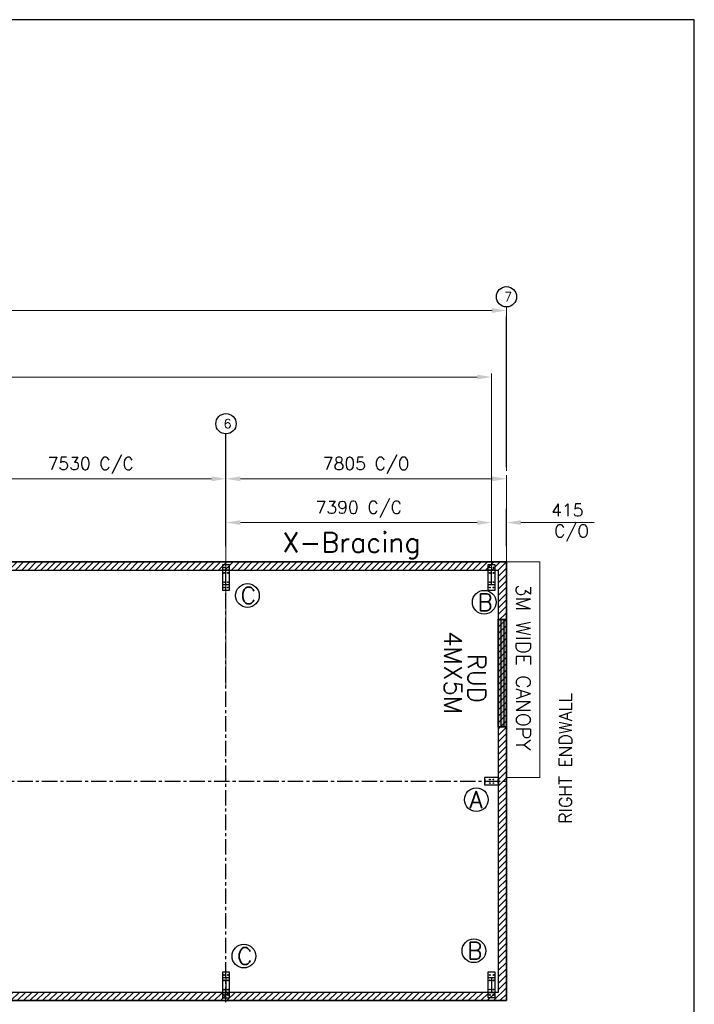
# Model space of a CAD drawing. Header units: millimetres. Extents: x -19676 to 167235, y 1586 to 44760.
# Tile 7 of 7: x 148462 to 167235, y 17382 to 44760. Entities that reach past the tile are written whole.
import ezdxf

# ---------------------------------------------------------------- set-up
doc = ezdxf.new("R2010")
doc.units = ezdxf.units.MM
doc.header["$MEASUREMENT"] = 0
doc.linetypes.add('CENTER', pattern=[684.416, 427.76, -85.552, 85.552, -85.552])
doc.linetypes.add('CONTIN', pattern=[0])
doc.layers.get('0').update_dxf_attribs({"linetype": 'CONTIN'})
doc.layers.get('Defpoints').update_dxf_attribs({"linetype": 'CONTINUOUS'})
for name, color, linetype in [('1', 7, 'CONTIN'), ('10', 10, 'CONTIN'), ('12', 6, 'CONTIN'), ('13', 1, 'CONTIN'), ('16', 7, 'CONTIN'), ('2', 6, 'CONTIN'), ('22', 7, 'CONTIN'), ('27', 1, 'CENTER')]:
    doc.layers.add(name, color=color, linetype=linetype)
doc.styles.add('SIMPLEX', font='SIMPLEX')
doc.dimstyles.new('FOR D', dxfattribs={"dimscale": 100, "dimtxt": 4, "dimasz": 4, "dimexe": 1, "dimexo": 1, "dimgap": 1, "dimtad": 1, "dimdec": 0, "dimzin": 0, "dimdsep": 46, "dimtxsty": 'SIMPLEX', "dimcen": 1, "dimclrd": 6, "dimclre": 6, "dimclrt": 7, "dimadec": 0, "dimazin": 0, "dimtfac": 1, "dimtdec": 0, "dimtofl": 0, "dimtmove": 0, "dimatfit": 3, "dimfxl": 1, "dimtolj": 1, "dimtzin": 0, "dimlwd": 0, "dimlwe": 0, "dimarcsym": 1})

# ---------------------------------------------------------------- blocks, each defined once
blk = doc.blocks.new('WCOL')
for p, q in [((-225.857, 440.421), (225.857, 440.421)), ((0, 440.421), (0, 0)), ((-225.857, 0), (225.857, 0))]:
    blk.add_line(p, q)
blk = doc.blocks.new('BOLT_0')
at = {"layer": '1'}
blk.add_circle((0, 0), 25.4, dxfattribs=at)
blk = doc.blocks.new('*D35353535')
at = {"color": 6, "linetype": 'Continuous', "lineweight": 0}
for p, q in [((146673, 26228), (146673, 32094)), ((154203, 26201), (154203, 32094)), ((147073, 31994), (153803, 31994))]:
    blk.add_line(p, q, dxfattribs=at)
at = {"color": 6, "linetype": 'Continuous'}
for points in [[(147073, 32061), (147073, 31927), (146673, 31994)], [(153803, 31927), (153803, 32061), (154203, 31994)]]:
    blk.add_solid(points, dxfattribs=at)
at = {"layer": 'Defpoints', "color": 0, "linetype": 'Continuous'}
for p in [(154203, 31994), (146673, 26128), (154203, 26101)]:
    blk.add_point(p, dxfattribs=at)
at = {"color": 7, "linetype": 'Continuous', "insert": (150438, 32361), "char_height": 350, "attachment_point": 5, "style": 'SIMPLEX'}
blk.add_mtext('\\A1;7530 C/C', dxfattribs=at)
blk = doc.blocks.new('*D36363636')
at = {"color": 6, "linetype": 'Continuous', "lineweight": 0}
for p, q in [((154203, 26201), (154203, 32094)), ((162008, 26391), (162008, 32094)), ((154603, 31994), (161608, 31994))]:
    blk.add_line(p, q, dxfattribs=at)
at = {"color": 6, "linetype": 'Continuous'}
for points in [[(154603, 32061), (154603, 31927), (154203, 31994)], [(161608, 31927), (161608, 32061), (162008, 31994)]]:
    blk.add_solid(points, dxfattribs=at)
at = {"layer": 'Defpoints', "color": 0, "linetype": 'Continuous'}
for p in [(162008, 31994), (162008, 26291), (154203, 26101)]:
    blk.add_point(p, dxfattribs=at)
at = {"color": 7, "linetype": 'Continuous', "insert": (158105, 32361), "char_height": 350, "attachment_point": 5, "style": 'SIMPLEX'}
blk.add_mtext('\\A1;7805 C/O', dxfattribs=at)
blk = doc.blocks.new('*D40404040')
at = {"color": 6, "linetype": 'Continuous', "lineweight": 0}
for p, q in [((116278, 32214), (116278, 36773)), ((162008, 32214), (162008, 36773)), ((161608, 36673), (116678, 36673))]:
    blk.add_line(p, q, dxfattribs=at)
at = {"color": 6, "linetype": 'Continuous'}
for points in [[(116678, 36739), (116678, 36606), (116278, 36673)], [(161608, 36606), (161608, 36739), (162008, 36673)]]:
    blk.add_solid(points, dxfattribs=at)
at = {"layer": 'Defpoints', "color": 0, "linetype": 'Continuous'}
for p in [(116278, 36673), (116278, 32114), (162008, 32114)]:
    blk.add_point(p, dxfattribs=at)
at = {"color": 7, "linetype": 'Continuous', "insert": (139143, 36973), "char_height": 400, "attachment_point": 5, "style": 'SIMPLEX'}
blk.add_mtext('\\A1;45730 OUT-TO-OUT OF STEEL LINE', dxfattribs=at)
blk = doc.blocks.new('*D43434343')
at = {"color": 6, "linetype": 'Continuous', "lineweight": 0}
for p, q in [((161193, 30777), (160793, 30777)), ((161593, 29946), (161593, 30877)), ((162008, 30029), (162008, 30877)), ((162408, 30777), (164451, 30777))]:
    blk.add_line(p, q, dxfattribs=at)
at = {"color": 6, "linetype": 'Continuous'}
for points in [[(161193, 30710), (161193, 30843), (161593, 30777)], [(162408, 30843), (162408, 30710), (162008, 30777)]]:
    blk.add_solid(points, dxfattribs=at)
at = {"layer": 'Defpoints', "color": 0, "linetype": 'Continuous'}
for p in [(161593, 30777), (161593, 29846), (162008, 29929)]:
    blk.add_point(p, dxfattribs=at)
at = {"color": 7, "linetype": 'Continuous', "insert": (163701, 30777), "char_height": 350, "attachment_point": 5, "style": 'SIMPLEX'}
blk.add_mtext('\\A1;415 \\P C/O', dxfattribs=at)
blk = doc.blocks.new('*D44444444')
at = {"color": 6, "linetype": 'Continuous', "lineweight": 0}
for p, q in [((154203, 30470), (154203, 30877)), ((161193, 30777), (154603, 30777)), ((161593, 29946), (161593, 30877))]:
    blk.add_line(p, q, dxfattribs=at)
at = {"color": 6, "linetype": 'Continuous'}
for points in [[(154603, 30843), (154603, 30710), (154203, 30777)], [(161193, 30710), (161193, 30843), (161593, 30777)]]:
    blk.add_solid(points, dxfattribs=at)
at = {"layer": 'Defpoints', "color": 0, "linetype": 'Continuous'}
for p in [(154203, 30777), (154203, 30370), (161593, 29846)]:
    blk.add_point(p, dxfattribs=at)
at = {"color": 7, "linetype": 'Continuous', "insert": (157898, 31143), "char_height": 350, "attachment_point": 5, "style": 'SIMPLEX'}
blk.add_mtext('\\A1;7390 C/C', dxfattribs=at)
blk = doc.blocks.new('zw$2C1D')
at = {"ltscale": 0.1}
h = blk.add_hatch(color=4, dxfattribs=at)
h.dxf.hatch_style = 1
h.paths.add_polyline_path([(-230, -1595), (0, -1595), (0, -4595), (-230, -4595)])
at = {"color": 5, "ltscale": 0.1}
for p, q in [((-155, -1595), (-155, -4595)), ((-75, -1595), (-75, -4595))]:
    blk.add_line(p, q, dxfattribs=at)
at = {"linetype": 'Continuous', "lineweight": 5}
for points in [[(0, 0), (928, 0), (928, -5996), (0, -5996)], [(0, -1613), (0, -4576), (-230, -4576), (-230, -1613)]]:
    blk.add_lwpolyline(points, close=True, dxfattribs=at)
at = {"color": 0, "ltscale": 0.1}
blk.add_lwpolyline([(-230, -1595), (0, -1595), (0, -4595), (-230, -4595)], close=True, dxfattribs=at)
at = {"color": 5, "linetype": 'ByBlock', "lineweight": 0, "attachment_point": 5, "rotation": 270, "style": 'SIMPLEX'}
for s, insert, char_height in [('\\A1;3M WIDE CANOPY', (470, -2936), 400), ('\\A1;4MX5M ', (-1488, -3084), 500), ('\\A1;RUD ', (-822, -3237), 500)]:
    blk.add_mtext(s, dxfattribs=dict(at, insert=insert, char_height=char_height))
blk = doc.blocks.new('*D565656')
at = {"color": 6, "linetype": 'Continuous', "lineweight": 0}
for p, q in [((116693, 29349), (116693, 34923)), ((117093, 34823), (161193, 34823)), ((161593, 29349), (161593, 34923))]:
    blk.add_line(p, q, dxfattribs=at)
at = {"color": 6, "linetype": 'Continuous'}
for points in [[(117093, 34890), (117093, 34757), (116693, 34823)], [(161193, 34757), (161193, 34890), (161593, 34823)]]:
    blk.add_solid(points, dxfattribs=at)
at = {"layer": 'Defpoints', "color": 0, "linetype": 'Continuous'}
for p in [(161593, 34823), (116693, 29249), (161593, 29249)]:
    blk.add_point(p, dxfattribs=at)
at = {"color": 7, "linetype": 'Continuous', "insert": (139143, 35123), "char_height": 400, "attachment_point": 5, "style": 'SIMPLEX'}
blk.add_mtext('\\A1;44900 CENTER-TO-CENTER OF STEEL COLUMN', dxfattribs=at)

msp = doc.modelspace()

# ---------------------------------------------------------------- hatches: boundary and pattern name
at = {"linetype": 'Continuous'}
h = msp.add_hatch(dxfattribs=at)
h.set_pattern_fill('ANSI31', color=1, scale=1000, style=0)
h.set_pattern_definition([(45, (110645.18, 1657.6), (-88.38835, 88.38835), [])])
h.paths.add_polyline_path([(116277.9, 29684.4), (162007.9, 29684.4), (162007.9, 17484.4), (116277.9, 17484.4)])
h.paths.add_polyline_path([(116507.9, 29454.4), (161777.9, 29454.4), (161777.9, 17714.4), (116507.9, 17714.4)], flags=16)

# ---------------------------------------------------------------- linework, layer by layer
for p, q in [((162007.9, 29684.4), (116277.9, 29684.4)), ((162007.9, 17484.4), (162007.9, 29684.4)), ((116277.9, 17484.4), (162007.9, 17484.4))]:
    msp.add_line(p, q)
for points in [[(116277.9, 29684.4), (162007.9, 29684.4), (162007.9, 17484.4), (116277.9, 17484.4)], [(116507.9, 29454.4), (161777.9, 29454.4), (161777.9, 17714.4), (116507.9, 17714.4)]]:
    msp.add_lwpolyline(points, close=True, dxfattribs=at)
at = {"layer": '10'}
for p, q in [((154302.9, 29601.9), (154102.9, 29601.9)), ((154102.9, 29601.9), (154102.9, 28896.4)), ((154302.9, 28896.4), (154302.9, 29601.9)), ((161692.9, 29601.4), (161492.9, 29601.4)), ((161492.9, 29601.4), (161492.9, 28895.9)), ((161692.9, 28895.9), (161692.9, 29601.4)), ((154102.9, 28896.4), (154302.9, 28896.4)), ((161492.9, 28895.9), (161692.9, 28895.9)), ((161792.9, 23684.4), (161392.9, 23684.4)), ((161392.9, 23684.4), (161392.9, 23484.4)), ((161792.9, 23484.4), (161792.9, 23684.4)), ((161392.9, 23484.4), (161792.9, 23484.4)), ((154102.9, 18272.4), (154102.9, 17566.9)), ((154302.9, 18272.4), (154102.9, 18272.4)), ((154302.9, 17566.9), (154302.9, 18272.4)), ((161492.9, 18272.9), (161492.9, 17567.4)), ((161692.9, 18272.9), (161492.9, 18272.9)), ((161692.9, 17567.4), (161692.9, 18272.9)), ((154102.9, 17566.9), (154302.9, 17566.9)), ((161492.9, 17567.4), (161692.9, 17567.4))]:
    msp.add_line(p, q, dxfattribs=at)
at = {"layer": '12'}
for p, q in [((162007.9, 32319.1), (162007.9, 36503.4)), ((154202.9, 31087.4), (154202.9, 33243.3)), ((154202.9, 30125), (154202.9, 31158.4)), ((162007.9, 30125), (162007.9, 31158.4))]:
    msp.add_line(p, q, dxfattribs=at)
at = {"layer": '13'}
for centre in [(162007.9, 37055.1), (154202.9, 33525.7)]:
    msp.add_circle(centre, 282.3, dxfattribs=at)
at = {"layer": '16'}
for centre in [(154800.6, 28749.2), (161389, 28561.8), (161168.9, 23071.5), (161100.5, 18871.2), (154700.6, 18723.2)]:
    msp.add_circle(centre, 329.4, dxfattribs=at)
at = {"layer": '22'}
for p, q in [((167234.8, 44759.7), (106181.6, 44759.7)), ((167234.8, 1586.3), (167234.8, 44759.7))]:
    msp.add_line(p, q, dxfattribs=at)
at = {"layer": '27'}
for p, q in [((154202.9, 17437.3), (154202.9, 29731.4)), ((116230.9, 23584.4), (162055, 23584.4))]:
    msp.add_line(p, q, dxfattribs=at)

# ---------------------------------------------------------------- block references
at = {"linetype": 'Continuous'}
msp.add_blockref('zw$2C1D', (162007.9, 29684.4), dxfattribs=at)
at = {"layer": '10'}
for p, xscale, yscale, zscale, rotation in [((154202.9, 29454.4), 0.33206844, 0.93319744, 0.93319744, 180), ((161592.9, 29454.4), 0.33206844, 0.93319744, 0.93319744, 180), ((161777.9, 23584.4), 0.27672372, 0.8173991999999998, 0.8173991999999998, 90)]:
    msp.add_blockref('WCOL', p, dxfattribs=dict(at, xscale=xscale, yscale=yscale, zscale=zscale, rotation=rotation))
for name, p, xscale, yscale, zscale in [('BOLT_0', (154152.9, 29526.9), 0.4724409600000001, 0.4724409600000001, 0.4724409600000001), ('BOLT_0', (154152.9, 29376.9), 0.4724409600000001, 0.4724409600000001, 0.4724409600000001), ('BOLT_0', (154252.9, 29526.9), 0.4724409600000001, 0.4724409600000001, 0.4724409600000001), ('BOLT_0', (154252.9, 29376.9), 0.4724409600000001, 0.4724409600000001, 0.4724409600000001), ('BOLT_0', (161542.9, 29526.4), 0.4724409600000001, 0.4724409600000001, 0.4724409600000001), ('BOLT_0', (161542.9, 29376.4), 0.4724409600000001, 0.4724409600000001, 0.4724409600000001), ('BOLT_0', (161642.9, 29526.4), 0.4724409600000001, 0.4724409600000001, 0.4724409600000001), ('BOLT_0', (161642.9, 29376.4), 0.4724409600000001, 0.4724409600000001, 0.4724409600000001), ('BOLT_0', (154152.9, 29121.4), 0.4724409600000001, 0.4724409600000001, 0.4724409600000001), ('BOLT_0', (154252.9, 29121.4), 0.4724409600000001, 0.4724409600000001, 0.4724409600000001), ('BOLT_0', (161542.9, 29120.9), 0.4724409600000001, 0.4724409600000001, 0.4724409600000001), ('BOLT_0', (161642.9, 29120.9), 0.4724409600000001, 0.4724409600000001, 0.4724409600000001), ('BOLT_0', (154152.9, 28971.4), 0.4724409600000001, 0.4724409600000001, 0.4724409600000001), ('BOLT_0', (154252.9, 28971.4), 0.4724409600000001, 0.4724409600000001, 0.4724409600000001), ('BOLT_0', (161542.9, 28970.9), 0.4724409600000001, 0.4724409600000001, 0.4724409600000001), ('BOLT_0', (161642.9, 28970.9), 0.4724409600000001, 0.4724409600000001, 0.4724409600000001), ('BOLT_0', (161542.9, 23634.4), 0.3937008, 0.3937008, 0.3937008), ('BOLT_0', (161642.9, 23634.4), 0.3937008, 0.3937008, 0.3937008), ('BOLT_0', (161542.9, 23534.4), 0.3937008, 0.3937008, 0.3937008), ('BOLT_0', (161642.9, 23534.4), 0.3937008, 0.3937008, 0.3937008), ('WCOL', (154202.9, 17714.4), 0.33206844, 0.93319744, 0.93319744), ('BOLT_0', (154152.9, 18197.4), 0.4724409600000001, 0.4724409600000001, 0.4724409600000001), ('BOLT_0', (154252.9, 18197.4), 0.4724409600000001, 0.4724409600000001, 0.4724409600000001), ('WCOL', (161592.9, 17714.4), 0.33206844, 0.93319744, 0.93319744), ('BOLT_0', (161542.9, 18197.9), 0.4724409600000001, 0.4724409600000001, 0.4724409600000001), ('BOLT_0', (161642.9, 18197.9), 0.4724409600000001, 0.4724409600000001, 0.4724409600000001), ('BOLT_0', (154152.9, 18047.4), 0.4724409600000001, 0.4724409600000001, 0.4724409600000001), ('BOLT_0', (154152.9, 17791.9), 0.4724409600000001, 0.4724409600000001, 0.4724409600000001), ('BOLT_0', (154252.9, 18047.4), 0.4724409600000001, 0.4724409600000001, 0.4724409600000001), ('BOLT_0', (154252.9, 17791.9), 0.4724409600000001, 0.4724409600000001, 0.4724409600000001), ('BOLT_0', (161542.9, 18047.9), 0.4724409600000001, 0.4724409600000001, 0.4724409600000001), ('BOLT_0', (161542.9, 17792.4), 0.4724409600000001, 0.4724409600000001, 0.4724409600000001), ('BOLT_0', (161642.9, 18047.9), 0.4724409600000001, 0.4724409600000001, 0.4724409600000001), ('BOLT_0', (161642.9, 17792.4), 0.4724409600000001, 0.4724409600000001, 0.4724409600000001), ('BOLT_0', (154152.9, 17641.9), 0.4724409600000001, 0.4724409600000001, 0.4724409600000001), ('BOLT_0', (154252.9, 17641.9), 0.4724409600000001, 0.4724409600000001, 0.4724409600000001), ('BOLT_0', (161542.9, 17642.4), 0.4724409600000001, 0.4724409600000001, 0.4724409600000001), ('BOLT_0', (161642.9, 17642.4), 0.4724409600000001, 0.4724409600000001, 0.4724409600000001)]:
    msp.add_blockref(name, p, dxfattribs=dict(at, xscale=xscale, yscale=yscale, zscale=zscale))

# ---------------------------------------------------------------- texts
at = {"linetype": 'Continuous', "style": 'SIMPLEX'}
msp.add_text('RIGHT ENDWALL', height=350, rotation=90, dxfattribs=at).set_placement((163825.8, 22408))
at = {"layer": '13', "style": 'SIMPLEX'}
for s, p in [('7', (161944.4, 36928.1)), ('6', (154139.4, 33398.6))]:
    msp.add_text(s, height=254.1, dxfattribs=at).set_placement(p)
at = {"layer": '16', "style": 'SIMPLEX'}
for s, p in [('C', (154612.3, 28513.9)), ('B', (161200.8, 28326.5)), ('A', (160980.6, 22836.2)), ('C', (154512.3, 18487.9)), ('B', (160912.3, 18635.9))]:
    msp.add_text(s, height=470.5, dxfattribs=at).set_placement(p)
at = {"layer": '2', "style": 'SIMPLEX'}
msp.add_text('X-Bracing', height=550, dxfattribs=at).set_placement((155771.6, 29951))

# ---------------------------------------------------------------- dimensions: what is measured, and where the dimension line sits
at = {"linetype": 'Continuous'}
for base, p1, p2, text, override, picture, middle in [((116277.9, 36672.8), (162007.9, 32113.7), (116277.9, 32113.7), '<> OUT-TO-OUT OF STEEL LINE', {"dimtxsty": 'SIMPLEX'}, '*D40404040', (139142.9, 36972.8)), ((161592.9, 34823.4), (116692.9, 29248.9), (161592.9, 29248.9), '<> CENTER-TO-CENTER OF STEEL COLUMN', {"dimtxsty": 'SIMPLEX'}, '*D565656', (139142.9, 35123.4)), ((154202.9, 31994.1), (146672.9, 26127.7), (154202.9, 26101.5), '<> C/C', {"dimtxt": 3.5, "dimtxsty": 'SIMPLEX'}, '*D35353535', (150437.9, 32360.8)), ((162007.9, 31994.1), (154202.9, 26101.5), (162007.9, 26291.2), '<> C/O', {"dimtxt": 3.5, "dimtxsty": 'SIMPLEX'}, '*D36363636', (158105.4, 32360.8))]:
    dim = msp.add_linear_dim(base=base, p1=p1, p2=p2, text=text, dimstyle='FOR D', override=override, dxfattribs=at)
    dim.commit()
    dim.dimension.update_dxf_attribs({"geometry": picture, "text_midpoint": middle})
dim = msp.add_linear_dim(base=(154202.9, 30776.6), p1=(161592.9, 29846.5), p2=(154202.9, 30370), angle=180, text='<> C/C', dimstyle='FOR D', override={"dimtxt": 3.5, "dimtxsty": 'SIMPLEX'}, dxfattribs=at)
dim.commit()
dim.dimension.update_dxf_attribs({"geometry": '*D44444444', "text_midpoint": (157897.9, 31143.2)})
dim = msp.add_linear_dim(base=(161592.9, 30776.6), p1=(162007.9, 29929.4), p2=(161592.9, 29846.5), angle=180, text='<> \\X C/O', dimstyle='FOR D', override={"dimtxt": 3.5, "dimtxsty": 'SIMPLEX'}, dxfattribs=at)
dim.commit()
dim.dimension.update_dxf_attribs({"geometry": '*D43434343', "text_midpoint": (163700.8, 30776.6), "dimtype": 160})

doc.saveas('drawing.dxf')
